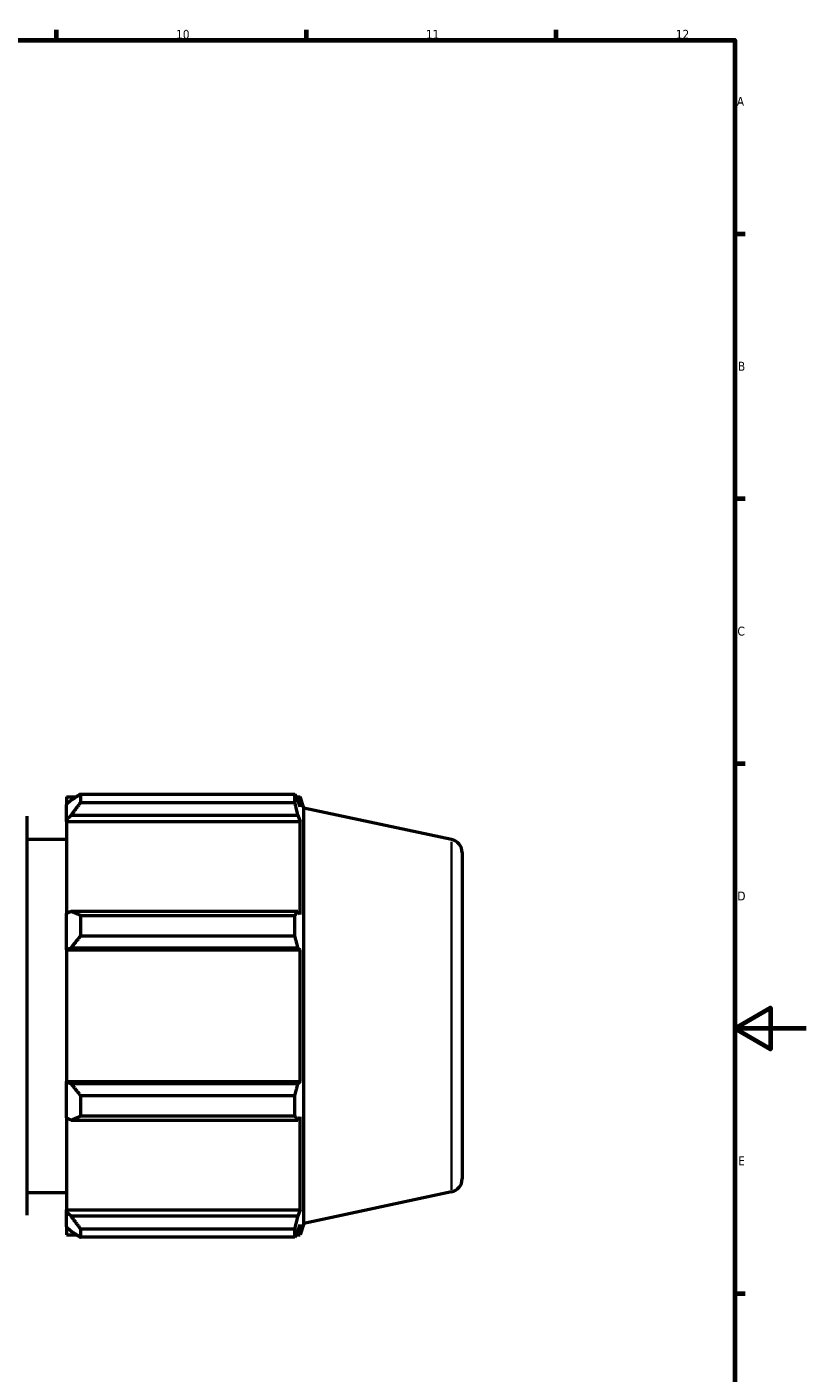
# Model space of a CAD drawing. Header units: millimetres. Extents: x 0 to 1330, y -193 to 1095.
# Tile 5 of 10: x 622 to 841, y 200 to 578. Entities that reach past the tile are written whole.
import ezdxf

# ---------------------------------------------------------------- set-up
doc = ezdxf.new("R2010")
doc.units = ezdxf.units.MM
for name, color, linetype, lineweight in [('Border (ISO)', 7, 'Continuous', 70), ('Visible (ISO)', 7, 'Continuous', 50), ('Visible Narrow (ISO)', 7, 'Continuous', 35)]:
    doc.layers.add(name, color=color, linetype=linetype, lineweight=lineweight)
doc.styles.add('Note Text (ISO)', font='tahoma.ttf')

# ---------------------------------------------------------------- blocks, each defined once
blk = doc.blocks.new('Borders Default Border')
at = {"layer": 'Border (ISO)'}
for p, q in [((630.75, 574), (630.75, 576.9)), ((700.83, 574), (700.83, 576.9)), ((770.92, 574), (770.92, 576.9)), ((821, 519.75), (823.9, 519.75)), ((821, 445.5), (823.9, 445.5)), ((821, 371.25), (823.9, 371.25)), ((821, 222.75), (823.9, 222.75))]:
    blk.add_line(p, q, dxfattribs=at)
at = {"layer": 'Border (ISO)', "flags": 128}
for points in [[(20, 20), (20, 574), (821, 574), (821, 20), (20, 20)], [(841, 297), (821, 297), (831, 302.77), (831, 291.23), (821, 297)]]:
    blk.add_lwpolyline(points, dxfattribs=at)
at = {"layer": 'Border (ISO)', "color": 232, "true_color": 0xca0064, "char_height": 2.5, "attachment_point": 7, "style": 'Note Text (ISO)'}
for s, insert in [('10', (664.29, 574.35)), ('11', (734.37, 574.4)), ('12', (804.46, 574.4)), ('A', (821.59, 555.62)), ('B', (821.89, 481.37)), ('C', (821.73, 407.08)), ('D', (821.73, 332.88)), ('E', (821.94, 258.63))]:
    blk.add_mtext(s, dxfattribs=dict(at, insert=insert))

msp = doc.modelspace()

# ---------------------------------------------------------------- linework, layer by layer
at = {"layer": 'Visible (ISO)'}
for p, q in [((637.491, 362.67), (637.491, 360.283)), ((637.491, 362.67), (697.593, 362.67)), ((697.593, 360.283), (697.593, 362.67)), ((633.531, 361.948), (633.531, 359.737)), ((633.531, 361.948), (636.341, 361.948)), ((634.851, 360.996), (633.531, 359.737)), ((633.531, 355.599), (633.531, 359.737)), ((697.593, 360.283), (637.491, 360.283)), ((697.967, 361.948), (699.094, 361.948)), ((699.094, 359.108), (698.451, 360.996)), ((699.094, 359.108), (699.094, 361.948)), ((700.131, 358.756), (699.094, 361.948)), ((700.131, 242.381), (700.131, 358.756)), ((741.561, 349.95), (700.131, 358.756)), ((622.431, 356.488), (622.431, 244.648)), ((633.531, 355.599), (634.851, 356.769)), ((633.531, 355.013), (633.531, 355.599)), ((633.531, 355.013), (633.531, 329.215)), ((633.531, 355.013), (699.094, 355.013)), ((634.851, 356.769), (698.451, 356.769)), ((698.451, 356.769), (699.094, 355.013)), ((699.094, 328.911), (699.094, 355.013)), ((622.431, 350.068), (633.531, 350.068)), ((744.531, 346.282), (744.531, 254.855)), ((634.851, 329.825), (633.531, 329.215)), ((633.531, 319.224), (633.531, 329.215)), ((698.451, 329.825), (634.851, 329.825)), ((637.491, 328.678), (637.491, 322.916)), ((637.491, 328.678), (697.593, 328.678)), ((697.593, 322.916), (697.593, 328.678)), ((699.094, 328.911), (698.451, 329.825)), ((697.593, 322.916), (637.491, 322.916)), ((633.531, 319.224), (634.851, 319.621)), ((633.531, 319.026), (633.531, 319.224)), ((633.531, 319.026), (633.531, 282.111)), ((633.531, 319.026), (699.094, 319.026)), ((634.851, 319.621), (698.451, 319.621)), ((698.451, 319.621), (699.094, 319.026)), ((699.094, 282.111), (699.094, 319.026)), ((633.531, 281.913), (633.531, 282.111)), ((633.531, 282.111), (699.094, 282.111)), ((634.851, 281.516), (633.531, 281.913)), ((633.531, 271.922), (633.531, 281.913)), ((698.451, 281.516), (634.851, 281.516)), ((699.094, 282.111), (698.451, 281.516)), ((637.491, 278.22), (637.491, 272.459)), ((637.491, 278.22), (697.593, 278.22)), ((697.593, 272.459), (697.593, 278.22)), ((633.531, 271.922), (634.851, 271.312)), ((633.531, 271.922), (633.531, 246.124)), ((697.593, 272.459), (637.491, 272.459)), ((698.451, 271.312), (699.094, 272.226)), ((699.094, 246.124), (699.094, 272.226)), ((634.851, 271.312), (698.451, 271.312)), ((622.431, 251.068), (633.531, 251.068)), ((741.561, 251.187), (700.131, 242.381)), ((633.531, 245.538), (633.531, 246.124)), ((633.531, 246.124), (699.094, 246.124)), ((633.531, 241.4), (633.531, 245.538)), ((634.851, 244.367), (633.531, 245.538)), ((699.094, 246.124), (698.451, 244.367)), ((698.451, 244.367), (634.851, 244.367)), ((698.451, 240.141), (699.094, 242.029)), ((700.131, 242.381), (699.094, 239.188)), ((699.094, 239.188), (699.094, 242.029)), ((633.531, 241.4), (634.851, 240.141)), ((633.531, 241.4), (633.531, 239.188)), ((633.531, 239.188), (636.341, 239.188)), ((637.491, 240.854), (637.491, 238.467)), ((637.491, 240.854), (697.593, 240.854)), ((697.593, 238.467), (637.491, 238.467)), ((697.593, 238.467), (697.593, 240.854)), ((697.967, 239.188), (699.094, 239.188))]:
    msp.add_line(p, q, dxfattribs=at)
for centre, start, end in [((740.781, 346.282), 0, 78), ((740.781, 254.855), 282, 0)]:
    msp.add_arc(centre, 3.75, start, end, dxfattribs=at)
for points, weights in [([(637.491, 362.67), (636.118, 361.816), (634.851, 360.996)], [1.01672598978, 1.01186200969, 1.0061992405]), ([(697.593, 362.67), (698.039, 361.816), (698.451, 360.996)], [1, 1.00132330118, 1.00182986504]), ([(634.851, 356.769), (636.118, 358.49), (637.491, 360.283)], [1.0061992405, 1.01186200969, 1.01672598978]), ([(698.451, 356.769), (698.039, 358.49), (697.593, 360.283)], [1.00182986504, 1.00132330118, 1]), ([(637.491, 328.678), (636.118, 329.263), (634.851, 329.825)], [1.01672598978, 1.01186200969, 1.0061992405]), ([(697.593, 328.678), (698.039, 329.263), (698.451, 329.825)], [1, 1.00132330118, 1.00182986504]), ([(634.851, 319.621), (636.118, 321.235), (637.491, 322.916)], [1.0061992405, 1.01186200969, 1.01672598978]), ([(698.451, 319.621), (698.039, 321.235), (697.593, 322.916)], [1.00182986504, 1.00132330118, 1]), ([(637.491, 278.22), (636.118, 279.902), (634.851, 281.516)], [1.01672598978, 1.01186200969, 1.0061992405]), ([(697.593, 278.22), (698.039, 279.902), (698.451, 281.516)], [1, 1.00132330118, 1.00182986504]), ([(634.851, 271.312), (636.118, 271.874), (637.491, 272.459)], [1.0061992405, 1.01186200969, 1.01672598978]), ([(698.451, 271.312), (698.039, 271.874), (697.593, 272.459)], [1.00182986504, 1.00132330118, 1]), ([(637.491, 240.854), (636.118, 242.646), (634.851, 244.367)], [1.01672598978, 1.01186200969, 1.0061992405]), ([(697.593, 240.854), (698.039, 242.646), (698.451, 244.367)], [1, 1.00132330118, 1.00182986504]), ([(634.851, 240.141), (636.118, 239.321), (637.491, 238.467)], [1.0061992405, 1.01186200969, 1.01672598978]), ([(698.451, 240.141), (698.039, 239.321), (697.593, 238.467)], [1.00182986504, 1.00132330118, 1])]:
    msp.add_rational_spline(points, weights, degree=2, dxfattribs=at)
at = {"layer": 'Visible Narrow (ISO)'}
msp.add_line((741.561, 251.795), (741.561, 349.342), dxfattribs=at)

# ---------------------------------------------------------------- block references
msp.add_blockref('Borders Default Border', (0, 0))

doc.saveas('drawing.dxf')
